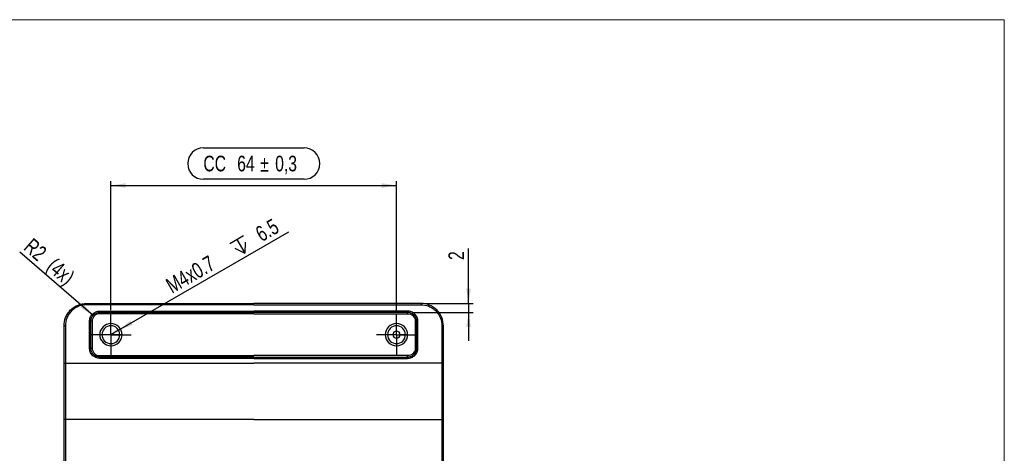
# Model space of a CAD drawing. Header units: millimetres. Extents: x 5 to 417, y 5 to 292.
# Tile 4 of 4: x 194 to 415, y 195 to 292. Entities that reach past the tile are written whole.
import ezdxf

# ---------------------------------------------------------------- set-up
doc = ezdxf.new("R2010")
doc.units = ezdxf.units.MM
doc.linetypes.add('HIDDEN', pattern=[1.905, 1.27, -0.635])
doc.layers.add('SLD-0', color=179, linetype='Continuous')
doc.styles.add('SLDTEXTSTYLE0', font='TXT', dxfattribs={"width": 0.75})
doc.dimstyles.new('SLDDIMSTYLE0', dxfattribs={"dimtxt": 3.5, "dimasz": 3.302, "dimexe": 0, "dimexo": 0.0625, "dimgap": 0.875, "dimtad": 1, "dimrnd": 1e-09, "dimzin": 12, "dimdsep": 46, "dimtxsty": 'SLDTEXTSTYLE0', "dimsah": 1, "dimcen": 0.09, "dimadec": 0, "dimazin": 3, "dimtfac": 1, "dimtmove": 0, "dimatfit": 0, "dimfxl": 0, "dimfrac": 2, "dimtolj": 1, "dimtzin": 12, "dimarcsym": 0})
doc.dimstyles.new('SLDDIMSTYLE1', dxfattribs={"dimtxt": 3.5, "dimasz": 3.302, "dimexe": 0, "dimexo": 0.0625, "dimgap": 0.875, "dimtad": 1, "dimrnd": 1e-09, "dimzin": 12, "dimdsep": 46, "dimtxsty": 'SLDTEXTSTYLE0', "dimsah": 1, "dimcen": 0.09, "dimadec": 0, "dimazin": 3, "dimtfac": 1, "dimtofl": 0, "dimtmove": 0, "dimatfit": 3, "dimfxl": 0, "dimfrac": 2, "dimtolj": 1, "dimtzin": 12, "dimarcsym": 0})
doc.dimstyles.new('SLDDIMSTYLE2', dxfattribs={"dimtxt": 3.5, "dimasz": 3.302, "dimexe": 0, "dimexo": 0.0625, "dimgap": 0.875, "dimtad": 1, "dimdec": 1, "dimrnd": 1e-09, "dimzin": 12, "dimdsep": 46, "dimtxsty": 'SLDTEXTSTYLE0', "dimsah": 1, "dimcen": 0, "dimadec": 0, "dimazin": 3, "dimtfac": 1, "dimtdec": 1, "dimtofl": 0, "dimtmove": 0, "dimatfit": 3, "dimfxl": 0, "dimfrac": 2, "dimtolj": 1, "dimtzin": 12, "dimarcsym": 0})
doc.dimstyles.new('SLDDIMSTYLE3', dxfattribs={"dimtxt": 3.5, "dimasz": 3.302, "dimexe": 0, "dimexo": 0.0625, "dimgap": 0.875, "dimtad": 1, "dimrnd": 1e-09, "dimzin": 12, "dimdsep": 46, "dimtxsty": 'SLDTEXTSTYLE0', "dimsah": 1, "dimcen": 0, "dimadec": 0, "dimazin": 3, "dimtfac": 1, "dimtofl": 0, "dimtmove": 0, "dimatfit": 3, "dimfxl": 0, "dimfrac": 2, "dimtolj": 1, "dimtzin": 12, "dimarcsym": 0})

# ---------------------------------------------------------------- blocks, each defined once
blk = doc.blocks.new('_D_3')
at = {"layer": 'SLD-0'}
for p, q in [((235.5, 263.27), (258.05, 263.27)), ((258.05, 256.24), (235.5, 256.24)), ((214.78, 226.89), (214.78, 255.83)), ((214.78, 254.83), (278.78, 254.83)), ((278.78, 226.89), (278.78, 255.83))]:
    blk.add_line(p, q, dxfattribs=at)
for centre, start, end in [((235.5, 259.75), 90, 270), ((258.05, 259.75), 270, 90)]:
    blk.add_arc(centre, 3.52, start, end, dxfattribs=at)
for points in [[(214.78, 254.83), (218.08, 254.32), (218.08, 255.34)], [(278.78, 254.83), (275.47, 255.34), (275.47, 254.32)]]:
    blk.add_solid(points, dxfattribs=at)
at = {"layer": 'SLD-0', "char_height": 3.5, "attachment_point": 1, "style": 'SLDTEXTSTYLE0'}
for s, insert in [('CC', (235.5, 261.51)), ('64', (243.08, 261.51)), ('%%p', (248.25, 261.46)), ('0,3', (251.59, 261.51))]:
    blk.add_mtext(s, dxfattribs=dict(at, insert=insert))
blk = doc.blocks.new('_D_4')
at = {"layer": 'SLD-0'}
for p, q in [((294.93, 228.39), (294.93, 240.72)), ((285.28, 228.39), (295.93, 228.39)), ((294.93, 228.39), (294.93, 226.39)), ((282.28, 226.39), (295.93, 226.39)), ((294.93, 226.39), (294.93, 220.04))]:
    blk.add_line(p, q, dxfattribs=at)
for points in [[(294.93, 228.39), (295.43, 231.7), (294.42, 231.7)], [(294.93, 226.39), (294.42, 223.09), (295.43, 223.09)]]:
    blk.add_solid(points, dxfattribs=at)
at = {"layer": 'SLD-0', "insert": (290.41, 238.14), "char_height": 3.5, "attachment_point": 1, "rotation": 90, "style": 'SLDTEXTSTYLE0'}
blk.add_mtext('2', dxfattribs=at)
blk = doc.blocks.new('_D_5')
at = {"layer": 'SLD-0'}
blk.add_line((210.76, 225.7), (194.37, 239.89), dxfattribs=at)
blk.add_solid([(210.76, 225.7), (208.6, 228.25), (207.93, 227.48)], dxfattribs=at)
at = {"layer": 'SLD-0', "char_height": 3.5, "attachment_point": 1, "rotation": 319.134, "style": 'SLDTEXTSTYLE0'}
for s, insert in [('R2', (197.29, 243.27)), ('(4x)', (202.39, 238.87))]:
    blk.add_mtext(s, dxfattribs=dict(at, insert=insert))
blk = doc.blocks.new('SW_SYMBOL_HOLE_DEPTH')
at = {"layer": 'SLD-0', "color": 0}
for p, q in [((0, 875), (800, 875)), ((100, 555), (400, 75)), ((400, 875), (400, 75)), ((700, 555), (400, 75))]:
    blk.add_line(p, q, dxfattribs=at)
blk = doc.blocks.new('_D_6')
at = {"layer": 'SLD-0'}
for q in [(254.66, 244.42), (214.78, 221.39)]:
    blk.add_line((216.51, 222.39), q, dxfattribs=at)
blk.add_solid([(216.51, 222.39), (219.62, 223.61), (219.11, 224.49)], dxfattribs=at)
at = {"layer": 'SLD-0', "xscale": 0.004470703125, "yscale": 0.004470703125, "zscale": 0.004470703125, "rotation": 30.00000000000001}
blk.add_blockref('SW_SYMBOL_HOLE_DEPTH', (243.38, 238.45), dxfattribs=at)
at = {"layer": 'SLD-0', "char_height": 3.5, "attachment_point": 1, "rotation": 30, "style": 'SLDTEXTSTYLE0'}
for s, insert in [('6.5', (246.8, 245.14)), ('M4x0.7', (226.72, 233.55))]:
    blk.add_mtext(s, dxfattribs=dict(at, insert=insert))
blk = doc.blocks.new('SW_CENTERMARKSYMBOL_0')
at = {"layer": 'SLD-0', "color": 0}
for p, q in [((0, 2.5), (0, 4.5)), ((0, 0), (0, 2.5)), ((-2.5, 0), (-4.5, 0)), ((0, 0), (-2.5, 0)), ((0, 0), (0, -2.5)), ((0, 0), (2.5, 0)), ((2.5, 0), (4.5, 0)), ((0, -2.5), (0, -4.5))]:
    blk.add_line(p, q, dxfattribs=at)
blk = doc.blocks.new('SW_CENTERMARKSYMBOL_1')
at = {"layer": 'SLD-0', "color": 0}
for p, q in [((0, 2.5), (0, 4.5)), ((0, 0), (0, 2.5)), ((-2.5, 0), (-4.5, 0)), ((0, 0), (-2.5, 0)), ((0, 0), (0, -2.5)), ((0, 0), (2.5, 0)), ((2.5, 0), (4.5, 0)), ((0, -2.5), (0, -4.5))]:
    blk.add_line(p, q, dxfattribs=at)

msp = doc.modelspace()

# ---------------------------------------------------------------- linework, layer by layer
at = {"color": 7, "linetype": 'Continuous', "lineweight": 18}
for q in [(5, 292), (415, 5)]:
    msp.add_line((415, 292), q, dxfattribs=at)
at = {"color": 7, "linetype": 'Continuous', "lineweight": 25}
for p, q in [((209.275, 228.394), (246.775, 228.394)), ((246.775, 228.094), (209.275, 228.094)), ((284.275, 228.394), (246.775, 228.394)), ((246.775, 228.094), (284.275, 228.094)), ((212.275, 226.694), (246.775, 226.694)), ((212.275, 226.394), (246.775, 226.394)), ((246.775, 226.094), (212.275, 226.094)), ((281.275, 226.694), (246.775, 226.694)), ((281.275, 226.394), (246.775, 226.394)), ((246.775, 226.094), (281.275, 226.094)), ((204.275, 215.045), (204.275, 223.394)), ((204.575, 223.394), (204.575, 215.045)), ((209.975, 218.394), (209.975, 224.394)), ((210.275, 218.394), (210.275, 224.394)), ((210.575, 224.394), (210.575, 218.394)), ((282.975, 224.394), (282.975, 218.394)), ((283.275, 218.394), (283.275, 224.394)), ((283.575, 218.394), (283.575, 224.394)), ((288.975, 223.394), (288.975, 215.045)), ((289.275, 215.045), (289.275, 223.394)), ((212.775, 221.394), (212.275, 221.394)), ((214.772, 221.394), (212.775, 221.394)), ((216.775, 221.394), (214.778, 221.394)), ((217.275, 221.394), (216.775, 221.394)), ((276.775, 221.394), (276.275, 221.394)), ((277.975, 221.394), (276.775, 221.394)), ((280.775, 221.394), (279.575, 221.394)), ((281.275, 221.394), (280.775, 221.394)), ((212.275, 216.694), (246.775, 216.694)), ((246.775, 216.394), (212.275, 216.394)), ((281.275, 216.694), (246.775, 216.694)), ((246.775, 216.394), (281.275, 216.394)), ((204.575, 215.045), (246.775, 215.045)), ((246.775, 216.094), (212.275, 216.094)), ((246.775, 216.094), (281.275, 216.094)), ((288.975, 215.045), (246.775, 215.045)), ((204.275, 190.395), (204.275, 202.493)), ((246.775, 202.367), (204.575, 202.367)), ((204.575, 202.367), (204.575, 190.268)), ((246.775, 202.367), (288.975, 202.367)), ((288.975, 202.367), (288.975, 190.268)), ((289.275, 190.395), (289.275, 202.493))]:
    msp.add_line(p, q, dxfattribs=at)
for centre, radius, start, end in [((214.775, 221.394), 2.5, 0, 180), ((214.775, 221.394), 2, 0, 180), ((278.775, 221.394), 2.5, 0, 180), ((278.775, 221.394), 2, 0, 180), ((214.775, 221.394), 2.5, 180, 0), ((214.775, 221.394), 2, 180, 0), ((214.775, 221.394), 0.00286, 0, 180), ((214.775, 221.394), 0.00286, 180, 0), ((278.775, 221.394), 2.5, 180, 0), ((278.775, 221.394), 2, 180, 0), ((278.775, 221.394), 0.8, 0, 180), ((278.775, 221.394), 0.8, 180, 0)]:
    msp.add_arc(centre, radius, start, end, dxfattribs=at)
for points, knots in [([(204.275, 223.394), (204.275, 223.984), (204.383, 224.619), (204.748, 225.542), (204.903, 225.844), (205.277, 226.416), (205.496, 226.686), (205.984, 227.174), (206.253, 227.392), (206.825, 227.766), (207.127, 227.921), (208.05, 228.287), (208.686, 228.394), (209.275, 228.394)], [0, 0, 0, 0, 0.25, 0.25, 0.375, 0.375, 0.5, 0.5, 0.625, 0.625, 0.75, 0.75, 1, 1, 1, 1]), ([(209.275, 228.094), (208.721, 228.094), (208.124, 227.993), (207.256, 227.65), (206.972, 227.504), (206.435, 227.152), (206.181, 226.947), (205.722, 226.488), (205.517, 226.235), (205.166, 225.697), (205.02, 225.414), (204.676, 224.546), (204.575, 223.948), (204.575, 223.394)], [0, 0, 0, 0, 0.25, 0.25, 0.375, 0.375, 0.5, 0.5, 0.625, 0.625, 0.75, 0.75, 1, 1, 1, 1]), ([(209.275, 228.394), (209.275, 228.394), (209.275, 228.365), (209.275, 228.248), (209.275, 228.165), (209.275, 228.094)], [0, 0, 0, 0, 0.5, 0.5, 1, 1, 1, 1]), ([(284.275, 228.394), (284.275, 228.394), (284.275, 228.365), (284.275, 228.248), (284.275, 228.165), (284.275, 228.094)], [0, 0, 0, 0, 0.5, 0.5, 1, 1, 1, 1]), ([(289.275, 223.394), (289.275, 223.984), (289.168, 224.619), (288.802, 225.542), (288.647, 225.844), (288.273, 226.416), (288.055, 226.686), (287.567, 227.174), (287.297, 227.392), (286.726, 227.766), (286.424, 227.921), (285.5, 228.287), (284.865, 228.394), (284.275, 228.394)], [0, 0, 0, 0, 0.25, 0.25, 0.375, 0.375, 0.5, 0.5, 0.625, 0.625, 0.75, 0.75, 1, 1, 1, 1]), ([(284.275, 228.094), (284.829, 228.094), (285.427, 227.993), (286.295, 227.65), (286.579, 227.504), (287.116, 227.152), (287.369, 226.947), (287.828, 226.488), (288.034, 226.235), (288.385, 225.697), (288.531, 225.414), (288.874, 224.546), (288.975, 223.948), (288.975, 223.394)], [0, 0, 0, 0, 0.25, 0.25, 0.375, 0.375, 0.5, 0.5, 0.625, 0.625, 0.75, 0.75, 1, 1, 1, 1]), ([(209.975, 224.394), (209.975, 224.665), (210.025, 224.958), (210.249, 225.524), (210.424, 225.796), (210.874, 226.245), (211.146, 226.421), (211.712, 226.645), (212.004, 226.694), (212.275, 226.694)], [0, 0, 0, 0, 0.25, 0.25, 0.5, 0.5, 0.75, 0.75, 1, 1, 1, 1]), ([(210.275, 224.394), (210.275, 224.63), (210.318, 224.884), (210.513, 225.377), (210.666, 225.613), (211.056, 226.004), (211.293, 226.156), (211.785, 226.351), (212.04, 226.394), (212.275, 226.394)], [0, 0, 0, 0, 0.25, 0.25, 0.5, 0.5, 0.75, 0.75, 1, 1, 1, 1]), ([(212.275, 226.094), (212.075, 226.094), (211.859, 226.058), (211.44, 225.892), (211.239, 225.762), (210.907, 225.43), (210.778, 225.229), (210.612, 224.811), (210.575, 224.595), (210.575, 224.394)], [0, 0, 0, 0, 0.25, 0.25, 0.5, 0.5, 0.75, 0.75, 1, 1, 1, 1]), ([(283.575, 224.394), (283.575, 224.665), (283.526, 224.958), (283.302, 225.524), (283.126, 225.796), (282.677, 226.245), (282.405, 226.421), (281.839, 226.645), (281.546, 226.694), (281.275, 226.694)], [0, 0, 0, 0, 0.25, 0.25, 0.5, 0.5, 0.75, 0.75, 1, 1, 1, 1]), ([(283.275, 224.394), (283.275, 224.63), (283.232, 224.884), (283.037, 225.377), (282.885, 225.613), (282.494, 226.004), (282.258, 226.156), (281.765, 226.351), (281.511, 226.394), (281.275, 226.394)], [0, 0, 0, 0, 0.25, 0.25, 0.5, 0.5, 0.75, 0.75, 1, 1, 1, 1]), ([(281.275, 226.094), (281.476, 226.094), (281.692, 226.058), (282.11, 225.892), (282.311, 225.762), (282.643, 225.43), (282.773, 225.229), (282.939, 224.811), (282.975, 224.595), (282.975, 224.394)], [0, 0, 0, 0, 0.25, 0.25, 0.5, 0.5, 0.75, 0.75, 1, 1, 1, 1]), ([(204.575, 223.394), (204.505, 223.394), (204.422, 223.394), (204.305, 223.394), (204.275, 223.394), (204.275, 223.394)], [0, 0, 0, 0, 0.5, 0.5, 1, 1, 1, 1]), ([(209.975, 224.394), (210.046, 224.394), (210.129, 224.394), (210.246, 224.394), (210.275, 224.394), (210.275, 224.394)], [0, 0, 0, 0, 0.5, 0.5, 1, 1, 1, 1]), ([(210.575, 224.394), (210.505, 224.394), (210.422, 224.394), (210.305, 224.394), (210.275, 224.394), (210.275, 224.394)], [0, 0, 0, 0, 0.5, 0.5, 1, 1, 1, 1]), ([(282.975, 224.394), (283.046, 224.394), (283.129, 224.394), (283.246, 224.394), (283.275, 224.394), (283.275, 224.394)], [0, 0, 0, 0, 0.5, 0.5, 1, 1, 1, 1]), ([(283.575, 224.394), (283.505, 224.394), (283.422, 224.394), (283.305, 224.394), (283.275, 224.394), (283.275, 224.394)], [0, 0, 0, 0, 0.5, 0.5, 1, 1, 1, 1]), ([(288.975, 223.394), (289.046, 223.394), (289.129, 223.394), (289.246, 223.394), (289.275, 223.394), (289.275, 223.394)], [0, 0, 0, 0, 0.5, 0.5, 1, 1, 1, 1]), ([(210.275, 218.394), (210.275, 218.394), (210.246, 218.394), (210.129, 218.394), (210.046, 218.394), (209.975, 218.394)], [0, 0, 0, 0, 0.5, 0.5, 1, 1, 1, 1]), ([(212.275, 216.094), (212.004, 216.094), (211.712, 216.144), (211.146, 216.368), (210.874, 216.543), (210.424, 216.992), (210.249, 217.265), (210.025, 217.831), (209.975, 218.123), (209.975, 218.394)], [0, 0, 0, 0, 0.25, 0.25, 0.5, 0.5, 0.75, 0.75, 1, 1, 1, 1]), ([(212.275, 216.394), (212.04, 216.394), (211.785, 216.437), (211.293, 216.632), (211.056, 216.785), (210.666, 217.175), (210.513, 217.412), (210.318, 217.904), (210.275, 218.159), (210.275, 218.394)], [0, 0, 0, 0, 0.25, 0.25, 0.5, 0.5, 0.75, 0.75, 1, 1, 1, 1]), ([(210.275, 218.394), (210.275, 218.394), (210.305, 218.394), (210.422, 218.394), (210.505, 218.394), (210.575, 218.394)], [0, 0, 0, 0, 0.5, 0.5, 1, 1, 1, 1]), ([(210.575, 218.394), (210.575, 218.194), (210.612, 217.978), (210.778, 217.559), (210.907, 217.358), (211.239, 217.026), (211.44, 216.896), (211.859, 216.731), (212.075, 216.694), (212.275, 216.694)], [0, 0, 0, 0, 0.25, 0.25, 0.5, 0.5, 0.75, 0.75, 1, 1, 1, 1]), ([(282.975, 218.394), (282.975, 218.194), (282.939, 217.978), (282.773, 217.559), (282.643, 217.358), (282.311, 217.026), (282.11, 216.896), (281.692, 216.731), (281.476, 216.694), (281.275, 216.694)], [0, 0, 0, 0, 0.25, 0.25, 0.5, 0.5, 0.75, 0.75, 1, 1, 1, 1]), ([(281.275, 216.394), (281.511, 216.394), (281.765, 216.437), (282.258, 216.632), (282.494, 216.785), (282.885, 217.175), (283.037, 217.412), (283.232, 217.904), (283.275, 218.159), (283.275, 218.394)], [0, 0, 0, 0, 0.25, 0.25, 0.5, 0.5, 0.75, 0.75, 1, 1, 1, 1]), ([(281.275, 216.094), (281.546, 216.094), (281.839, 216.144), (282.405, 216.368), (282.677, 216.543), (283.126, 216.992), (283.302, 217.265), (283.526, 217.831), (283.575, 218.123), (283.575, 218.394)], [0, 0, 0, 0, 0.25, 0.25, 0.5, 0.5, 0.75, 0.75, 1, 1, 1, 1]), ([(283.275, 218.394), (283.275, 218.394), (283.246, 218.394), (283.129, 218.394), (283.046, 218.394), (282.975, 218.394)], [0, 0, 0, 0, 0.5, 0.5, 1, 1, 1, 1]), ([(283.275, 218.394), (283.275, 218.394), (283.305, 218.394), (283.422, 218.394), (283.505, 218.394), (283.575, 218.394)], [0, 0, 0, 0, 0.5, 0.5, 1, 1, 1, 1]), ([(204.275, 202.493), (204.275, 204.435), (204.275, 206.5), (204.275, 210.734), (204.275, 212.902), (204.275, 215.045)], [0, 0, 0, 0, 0.5, 0.5, 1, 1, 1, 1]), ([(204.275, 215.045), (204.275, 215.045), (204.305, 215.045), (204.422, 215.045), (204.505, 215.045), (204.575, 215.045)], [0, 0, 0, 0, 0.5, 0.5, 1, 1, 1, 1]), ([(204.575, 215.045), (204.575, 212.881), (204.575, 210.69), (204.575, 206.413), (204.575, 204.328), (204.575, 202.367)], [0, 0, 0, 0, 0.5, 0.5, 1, 1, 1, 1]), ([(288.975, 215.045), (288.975, 212.881), (288.975, 210.69), (288.975, 206.413), (288.975, 204.328), (288.975, 202.367)], [0, 0, 0, 0, 0.5, 0.5, 1, 1, 1, 1]), ([(289.275, 215.045), (289.275, 215.045), (289.246, 215.045), (289.129, 215.045), (289.046, 215.045), (288.975, 215.045)], [0, 0, 0, 0, 0.5, 0.5, 1, 1, 1, 1]), ([(289.275, 202.493), (289.275, 204.435), (289.275, 206.5), (289.275, 210.734), (289.275, 212.902), (289.275, 215.045)], [0, 0, 0, 0, 0.5, 0.5, 1, 1, 1, 1]), ([(204.575, 202.367), (204.505, 202.367), (204.422, 202.379), (204.305, 202.428), (204.275, 202.463), (204.275, 202.493)], [0, 0, 0, 0, 0.5, 0.5, 1, 1, 1, 1]), ([(288.975, 202.367), (289.046, 202.367), (289.129, 202.379), (289.246, 202.428), (289.275, 202.463), (289.275, 202.493)], [0, 0, 0, 0, 0.5, 0.5, 1, 1, 1, 1])]:
    msp.add_open_spline(points, degree=3, knots=knots, dxfattribs=at)
at = {"layer": 'SLD-0', "linetype": 'HIDDEN'}
for p, q in [((212.275, 226.094), (212.275, 226.694)), ((281.275, 226.094), (281.275, 226.694)), ((212.275, 216.694), (212.275, 216.094)), ((281.275, 216.094), (281.275, 216.694))]:
    msp.add_line(p, q, dxfattribs=at)

# ---------------------------------------------------------------- block references
at = {"layer": 'SLD-0'}
for name, p in [('SW_CENTERMARKSYMBOL_1', (214.775, 221.394)), ('SW_CENTERMARKSYMBOL_0', (278.775, 221.394))]:
    msp.add_blockref(name, p, dxfattribs=at)

# ---------------------------------------------------------------- dimensions: what is measured, and where the dimension line sits
dim = msp.add_linear_dim(base=(278.775, 254.83), p1=(214.775, 225.894), p2=(278.775, 225.894), text='CC<>%%p0,3', dimstyle='SLDDIMSTYLE1', dxfattribs=at)
dim.commit()
dim.dimension.update_dxf_attribs({"geometry": '_D_3', "text_midpoint": (246.775, 254.83), "dimtype": 160})
dim = msp.add_radius_dim(center=(214.775, 221.394), mpoint=(216.507, 222.394), text='M4x0.7 {\\fGDT;x} 6.5', dimstyle='SLDDIMSTYLE3', override={"dimpost": '<>'}, dxfattribs=at)
dim.commit()
dim.dimension.update_dxf_attribs({"geometry": '_D_6', "text_midpoint": (241.94, 237.078), "dimtype": 164})
dim = msp.add_radius_dim(center=(212.275, 224.394), mpoint=(210.763, 225.703), text='<> (4x)', dimstyle='SLDDIMSTYLE2', dxfattribs=at)
dim.commit()
dim.dimension.update_dxf_attribs({"geometry": '_D_5', "text_midpoint": (199.858, 235.137), "dimtype": 164})
dim = msp.add_linear_dim(base=(294.926, 226.394), p1=(284.275, 228.394), p2=(281.275, 226.394), angle=90, dimstyle='SLDDIMSTYLE0', dxfattribs=at)
dim.commit()
dim.dimension.update_dxf_attribs({"geometry": '_D_4', "text_midpoint": (294.926, 239.43), "dimtype": 160})

doc.saveas('drawing.dxf')
